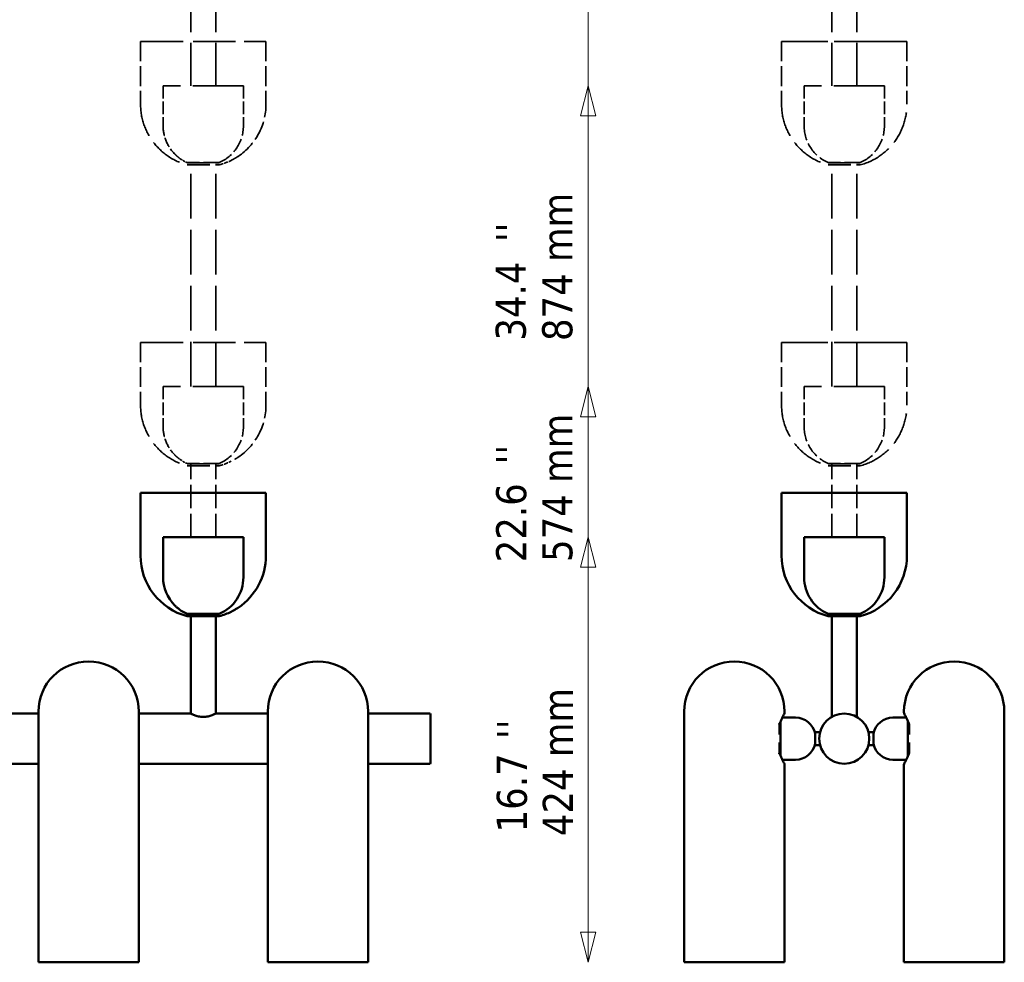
# Model space of a CAD drawing. Header units: millimetres. Extents: x 61 to 1929, y 482 to 2664.
# Tile 218 of 219: x 948 to 1929, y 968 to 1908. Entities that reach past the tile are written whole.
import ezdxf

# ---------------------------------------------------------------- set-up
doc = ezdxf.new("R2010")
doc.units = ezdxf.units.MM
doc.header["$LTSCALE"] = 10
doc.linetypes.add('DASHED', pattern=[0.2068, 0.1655, -0.0413])
for name, color, linetype, lineweight in [('Symbol (ISO)', 7, 'Continuous', 25), ('Widoczne (ISO)', 7, 'Continuous', 50), ('Wymiar (ISO)', 7, 'Continuous', 25)]:
    doc.layers.add(name, color=color, linetype=linetype, lineweight=lineweight)
doc.styles.add('Tekst notatki (ISO)', font='tahoma.ttf')

msp = doc.modelspace()

# ---------------------------------------------------------------- linework, layer by layer
at = {"layer": 'Widoczne (ISO)', "linetype": 'DASHED', "lineweight": 35, "ltscale": 25.790232}
for p, q in [((1118.37, 1842), (1118.37, 2215.34)), ((1143.37, 1842), (1143.37, 2215.34)), ((1757.32, 1842), (1757.32, 2215.34)), ((1782.32, 1842), (1782.32, 2215.34))]:
    msp.add_line(p, q, dxfattribs=at)
at = {"layer": 'Widoczne (ISO)', "linetype": 'DASHED', "lineweight": 35, "ltscale": 25.388874}
for p, q in [((1068.37, 1886), (1193.37, 1886)), ((1707.32, 1886), (1832.32, 1886)), ((1068.37, 1586), (1193.37, 1586)), ((1707.32, 1586), (1832.32, 1586))]:
    msp.add_line(p, q, dxfattribs=at)
at = {"layer": 'Widoczne (ISO)', "linetype": 'DASHED', "lineweight": 35, "ltscale": 11.898498}
for p, q in [((1068.37, 1886), (1068.37, 1823.5)), ((1193.37, 1886), (1193.37, 1823.5)), ((1707.32, 1886), (1707.32, 1823.5)), ((1707.32, 1886), (1707.32, 1823.5)), ((1832.32, 1886), (1832.32, 1823.5)), ((1832.32, 1886), (1832.32, 1823.5)), ((1068.37, 1586), (1068.37, 1523.5)), ((1193.37, 1586), (1193.37, 1523.5)), ((1707.32, 1586), (1707.32, 1523.5)), ((1707.32, 1586), (1707.32, 1523.5)), ((1832.32, 1586), (1832.32, 1523.5)), ((1832.32, 1586), (1832.32, 1523.5))]:
    msp.add_line(p, q, dxfattribs=at)
at = {"layer": 'Widoczne (ISO)', "linetype": 'DASHED', "lineweight": 35, "ltscale": 24.519987}
for p, q in [((1070.37, 1886), (1191.37, 1886)), ((1709.32, 1886), (1830.32, 1886)), ((1070.37, 1586), (1191.37, 1586)), ((1709.32, 1586), (1830.32, 1586))]:
    msp.add_line(p, q, dxfattribs=at)
at = {"layer": 'Widoczne (ISO)', "linetype": 'DASHED', "lineweight": 35, "ltscale": 27.591845}
for p, q in [((1707.32, 1886), (1757.32, 1886)), ((1782.32, 1886), (1832.32, 1886)), ((1707.32, 1586), (1757.32, 1586)), ((1782.32, 1586), (1832.32, 1586))]:
    msp.add_line(p, q, dxfattribs=at)
at = {"layer": 'Widoczne (ISO)', "linetype": 'DASHED', "lineweight": 35, "ltscale": 26.577206}
for p, q in [((1709.32, 1886), (1757.32, 1886)), ((1782.32, 1886), (1830.32, 1886)), ((1709.32, 1586), (1757.32, 1586)), ((1782.32, 1586), (1830.32, 1586))]:
    msp.add_line(p, q, dxfattribs=at)
at = {"layer": 'Widoczne (ISO)', "linetype": 'DASHED', "lineweight": 35, "ltscale": 30.382908}
for p, q in [((1170.87, 1842), (1090.87, 1842)), ((1809.82, 1842), (1729.82, 1842)), ((1170.87, 1542), (1090.87, 1542)), ((1809.82, 1542), (1729.82, 1542))]:
    msp.add_line(p, q, dxfattribs=at)
at = {"layer": 'Widoczne (ISO)', "linetype": 'DASHED', "lineweight": 35, "ltscale": 7.615002}
for p, q in [((1090.87, 1842), (1090.87, 1802)), ((1170.87, 1842), (1170.87, 1802)), ((1729.82, 1842), (1729.82, 1802)), ((1809.82, 1842), (1809.82, 1802)), ((1090.87, 1542), (1090.87, 1502)), ((1170.87, 1542), (1170.87, 1502)), ((1729.82, 1542), (1729.82, 1502)), ((1809.82, 1542), (1809.82, 1502))]:
    msp.add_line(p, q, dxfattribs=at)
at = {"layer": 'Widoczne (ISO)', "linetype": 'DASHED', "lineweight": 35, "ltscale": 9.56932}
for p, q in [((1146.87, 1765.34), (1114.87, 1765.34)), ((1785.82, 1765.34), (1753.82, 1765.34)), ((1146.87, 1465.34), (1114.87, 1465.34)), ((1785.82, 1465.34), (1753.82, 1465.34))]:
    msp.add_line(p, q, dxfattribs=at)
at = {"layer": 'Widoczne (ISO)', "linetype": 'DASHED', "lineweight": 35, "ltscale": 13.676178}
for p, q in [((1114.87, 1765.16), (1146.87, 1765.16)), ((1114.87, 1763.09), (1146.87, 1763.09)), ((1753.82, 1765.16), (1785.82, 1765.16)), ((1753.82, 1763.09), (1785.82, 1763.09)), ((1114.87, 1465.16), (1146.87, 1465.16)), ((1114.87, 1463.09), (1146.87, 1463.09)), ((1753.82, 1465.16), (1785.82, 1465.16)), ((1753.82, 1463.09), (1785.82, 1463.09))]:
    msp.add_line(p, q, dxfattribs=at)
at = {"layer": 'Widoczne (ISO)', "linetype": 'DASHED', "lineweight": 35, "ltscale": 26.999443}
for p, q in [((1118.37, 1542), (1118.37, 1765.34)), ((1143.37, 1542), (1143.37, 1765.34)), ((1757.32, 1542), (1757.32, 1765.34)), ((1782.32, 1542), (1782.32, 1765.34))]:
    msp.add_line(p, q, dxfattribs=at)
at = {"layer": 'Widoczne (ISO)', "linetype": 'DASHED', "lineweight": 35, "ltscale": 4.106758}
for p, q in [((1753.82, 1765.16), (1757.32, 1765.16)), ((1753.82, 1763.09), (1757.32, 1763.09)), ((1782.32, 1765.16), (1785.82, 1765.16)), ((1782.32, 1763.09), (1785.82, 1763.09)), ((1753.82, 1465.16), (1757.32, 1465.16)), ((1753.82, 1463.09), (1757.32, 1463.09)), ((1782.32, 1465.16), (1785.82, 1465.16)), ((1782.32, 1463.09), (1785.82, 1463.09))]:
    msp.add_line(p, q, dxfattribs=at)
at = {"layer": 'Widoczne (ISO)', "linetype": 'DASHED', "lineweight": 35, "ltscale": 13.962006}
for p, q in [((1118.37, 1392.01), (1118.37, 1465.34)), ((1143.37, 1392.01), (1143.37, 1465.34)), ((1757.32, 1392.01), (1757.32, 1465.34)), ((1782.32, 1392.01), (1782.32, 1465.34))]:
    msp.add_line(p, q, dxfattribs=at)
at = {"layer": 'Widoczne (ISO)'}
for p, q in [((1068.37, 1436.01), (1193.37, 1436.01)), ((1068.37, 1436.01), (1068.37, 1373.51)), ((1070.37, 1436.01), (1191.37, 1436.01)), ((1193.37, 1436.01), (1193.37, 1373.51)), ((1707.32, 1436.01), (1832.32, 1436.01)), ((1707.32, 1436.01), (1707.32, 1373.51)), ((1707.32, 1436.01), (1757.32, 1436.01)), ((1707.32, 1436.01), (1707.32, 1373.51)), ((1709.32, 1436.01), (1830.32, 1436.01)), ((1709.32, 1436.01), (1757.32, 1436.01)), ((1782.32, 1436.01), (1830.32, 1436.01)), ((1782.32, 1436.01), (1832.32, 1436.01)), ((1832.32, 1436.01), (1832.32, 1373.51)), ((1832.32, 1436.01), (1832.32, 1373.51)), ((1170.87, 1392.01), (1090.87, 1392.01)), ((1090.87, 1392.01), (1090.87, 1352.01)), ((1170.87, 1392.01), (1170.87, 1352.01)), ((1809.82, 1392.01), (1729.82, 1392.01)), ((1729.82, 1392.01), (1729.82, 1352.01)), ((1809.82, 1392.01), (1809.82, 1352.01)), ((1146.87, 1315.34), (1114.87, 1315.34)), ((1118.37, 1315.34), (1118.37, 1217.66)), ((1143.37, 1315.34), (1143.37, 1217.66)), ((1785.82, 1315.34), (1753.82, 1315.34)), ((1757.32, 1315.34), (1757.32, 1217.66)), ((1782.32, 1315.34), (1782.32, 1217.66)), ((1114.87, 1315.16), (1146.87, 1315.16)), ((1114.87, 1313.09), (1146.87, 1313.09)), ((1753.82, 1315.16), (1785.82, 1315.16)), ((1753.82, 1315.16), (1757.32, 1315.16)), ((1753.82, 1313.09), (1785.82, 1313.09)), ((1753.82, 1313.09), (1757.32, 1313.09)), ((1782.32, 1315.16), (1785.82, 1315.16)), ((1782.32, 1313.09), (1785.82, 1313.09)), ((966.57, 968.01), (966.57, 1218.01)), ((1066.57, 968.01), (1066.57, 1218.01)), ((1118.37, 1217.66), (1118.37, 1216.01)), ((1143.37, 1217.66), (1143.37, 1216.01)), ((1195.17, 968.01), (1195.17, 1218.01)), ((1295.17, 968.01), (1295.17, 1218.01)), ((1610.27, 968.01), (1610.27, 1218.01)), ((1710.27, 1217.01), (1710.27, 1218.01)), ((1757.32, 1217.66), (1757.32, 1212.66)), ((1782.32, 1217.66), (1782.32, 1212.66)), ((1829.37, 1217.01), (1829.37, 1218.01)), ((1929.37, 968.01), (1929.37, 1218.01)), ((966.57, 1216.01), (837.97, 1216.01)), ((1118.37, 1216.01), (1066.57, 1216.01)), ((1195.17, 1216.01), (1143.37, 1216.01)), ((1355.47, 1216.01), (1295.17, 1216.01)), ((1356.97, 1216.01), (1355.47, 1216.01)), ((1357.47, 1215.51), (1356.97, 1216.01)), ((1357.47, 1215.51), (1357.47, 1166.51)), ((1706.27, 1208.18), (1706.27, 1173.83)), ((1721.27, 1212.01), (1708.04, 1212.01)), ((1818.37, 1212.01), (1831.61, 1212.01)), ((1833.37, 1173.83), (1833.37, 1208.18)), ((1705.12, 1195), (1705.12, 1205.42)), ((1740.82, 1197.51), (1740.82, 1184.51)), ((1745.68, 1197.51), (1740.82, 1197.51)), ((1793.96, 1197.51), (1798.82, 1197.51)), ((1798.82, 1184.51), (1798.82, 1197.51)), ((1834.52, 1205.42), (1834.52, 1195)), ((1705.12, 1176.59), (1705.12, 1187.01)), ((1745.68, 1184.51), (1740.82, 1184.51)), ((1793.96, 1184.51), (1798.82, 1184.51)), ((1834.52, 1187.01), (1834.52, 1176.59)), ((1721.27, 1170.01), (1708.04, 1170.01)), ((1818.37, 1170.01), (1831.61, 1170.01)), ((966.57, 1166.01), (837.97, 1166.01)), ((1195.17, 1166.01), (1066.57, 1166.01)), ((1355.47, 1166.01), (1295.17, 1166.01)), ((1356.97, 1166.01), (1355.47, 1166.01)), ((1357.47, 1166.51), (1356.97, 1166.01)), ((1710.27, 968.01), (1710.27, 1165.01)), ((1829.37, 968.01), (1829.37, 1165.01)), ((966.57, 968.01), (1066.57, 968.01)), ((1195.17, 968.01), (1295.17, 968.01)), ((1610.27, 968.01), (1710.27, 968.01)), ((1829.37, 968.01), (1929.37, 968.01))]:
    msp.add_line(p, q, dxfattribs=at)
msp.add_circle((1769.82, 1191.01), 25, dxfattribs=at)
at = {"layer": 'Widoczne (ISO)', "linetype": 'DASHED', "lineweight": 35, "ltscale": 19.824623}
for centre, start, end in [((1130.87, 1823.5), 180, 255.16715), ((1769.82, 1823.5), 180, 255.16715), ((1769.82, 1823.5), 180, 255.16715), ((1769.82, 1823.5), 284.83285, 0), ((1769.82, 1823.5), 284.83285, 0), ((1130.87, 1523.5), 180, 255.16715), ((1769.82, 1523.5), 180, 255.16715), ((1769.82, 1523.5), 180, 255.16715), ((1769.82, 1523.5), 284.83285, 0), ((1769.82, 1523.5), 284.83285, 0)]:
    msp.add_arc(centre, 62.5, start, end, dxfattribs=at)
at = {"layer": 'Widoczne (ISO)', "linetype": 'DASHED', "lineweight": 35, "ltscale": 11.664359}
for centre in [(1130.87, 1823.5), (1130.87, 1523.5)]:
    msp.add_arc(centre, 62.5, 303.83168, 0, dxfattribs=at)
at = {"layer": 'Widoczne (ISO)', "linetype": 'DASHED', "lineweight": 35, "ltscale": 5.947565}
for centre in [(1130.87, 1802), (1130.87, 1502)]:
    msp.add_arc(centre, 40, 180, 224.75003, dxfattribs=at)
at = {"layer": 'Widoczne (ISO)', "linetype": 'DASHED', "lineweight": 35, "ltscale": 8.827931}
for centre, start, end in [((1130.87, 1802), 293.57818, 0), ((1769.82, 1802), 180, 246.42182), ((1769.82, 1802), 293.57818, 0), ((1130.87, 1502), 293.57818, 0), ((1769.82, 1502), 180, 246.42182), ((1769.82, 1502), 293.57818, 0)]:
    msp.add_arc(centre, 40, start, end, dxfattribs=at)
at = {"layer": 'Widoczne (ISO)', "linetype": 'DASHED', "lineweight": 35, "ltscale": 1.715295}
for centre in [(1130.87, 1802), (1130.87, 1502)]:
    msp.add_arc(centre, 40, 233.51525, 246.42182, dxfattribs=at)
at = {"layer": 'Widoczne (ISO)', "linetype": 'DASHED', "lineweight": 35, "ltscale": 2.429679}
for centre in [(1130.87, 1823.5), (1130.87, 1523.5)]:
    msp.add_arc(centre, 62.5, 284.83285, 296.53306, dxfattribs=at)
at = {"layer": 'Widoczne (ISO)'}
for centre, radius, start, end in [((1130.87, 1373.51), 62.5, 180, 255.16715), ((1130.87, 1373.51), 62.5, 303.83168, 0), ((1769.82, 1373.51), 62.5, 180, 255.16715), ((1769.82, 1373.51), 62.5, 180, 255.16715), ((1769.82, 1373.51), 62.5, 284.83285, 0), ((1769.82, 1373.51), 62.5, 284.83285, 0), ((1130.87, 1352.01), 40, 180, 224.75003), ((1130.87, 1352.01), 40, 293.57818, 0), ((1769.82, 1352.01), 40, 180, 246.42182), ((1769.82, 1352.01), 40, 293.57818, 0), ((1130.87, 1352.01), 40, 233.51525, 246.42182), ((1130.87, 1373.51), 62.5, 284.83285, 296.53306), ((1016.57, 1218.01), 50, 0, 180), ((1245.17, 1218.01), 50, 0, 180), ((1660.27, 1218.01), 50, 0, 180), ((1879.37, 1218.01), 50, 0, 180), ((1707.27, 1217.01), 3, 331.049, 0), ((1721.27, 1192.01), 20, 12.17718, 90), ((1818.37, 1192.01), 20, 90, 167.82282), ((1832.37, 1217.01), 3, 180, 208.951), ((1721.27, 1190.01), 20, 270, 347.82282), ((1818.37, 1190.01), 20, 192.17718, 270), ((1707.27, 1165.01), 3, 0, 28.951), ((1832.37, 1165.01), 3, 151.049, 180)]:
    msp.add_arc(centre, radius, start, end, dxfattribs=at)
at = {"layer": 'Widoczne (ISO)', "linetype": 'DASHED', "lineweight": 35, "ltscale": 0.752842}
for points in [[(1102.47, 1773.84), (1102.47, 1773.84), (1102.52, 1773.8), (1102.71, 1773.62), (1102.84, 1773.49), (1103.2, 1773.16), (1103.48, 1772.91), (1104.07, 1772.37), (1104.38, 1772.1), (1104.68, 1771.84)], [(1102.47, 1473.84), (1102.47, 1473.84), (1102.52, 1473.8), (1102.71, 1473.62), (1102.84, 1473.49), (1103.2, 1473.16), (1103.48, 1472.91), (1104.07, 1472.37), (1104.38, 1472.1), (1104.68, 1471.84)]]:
    msp.add_open_spline(points, degree=3, knots=[1.1619826, 1.1619826, 1.1619826, 1.1619826, 1.2360609, 1.2360609, 1.3101392, 1.3101392, 1.4258768, 1.4258768, 1.5416144, 1.5416144, 1.5416144, 1.5416144], dxfattribs=at)
at = {"layer": 'Widoczne (ISO)', "linetype": 'DASHED', "lineweight": 35, "ltscale": 0.775564}
for points in [[(1104.68, 1771.84), (1104.98, 1771.58), (1105.31, 1771.3), (1105.95, 1770.76), (1106.25, 1770.52), (1106.66, 1770.19), (1106.81, 1770.07), (1106.97, 1769.94), (1107.02, 1769.9), (1107.07, 1769.86), (1107.09, 1769.84), (1107.09, 1769.84)], [(1104.68, 1471.84), (1104.98, 1471.58), (1105.31, 1471.3), (1105.95, 1470.76), (1106.25, 1470.52), (1106.66, 1470.19), (1106.81, 1470.07), (1106.97, 1469.94), (1107.02, 1469.9), (1107.07, 1469.86), (1107.09, 1469.84), (1107.09, 1469.84)]]:
    msp.add_open_spline(points, degree=3, knots=[0, 0, 0, 0, 0.1205823, 0.1205823, 0.2411645, 0.2411645, 0.31617, 0.31617, 0.3536727, 0.3536727, 0.3911754, 0.3911754, 0.3911754, 0.3911754], dxfattribs=at)
at = {"layer": 'Widoczne (ISO)', "linetype": 'DASHED', "lineweight": 35, "ltscale": 3.673922}
for points, knots in [([(1162.42, 1769.59), (1162.86, 1769.84), (1163.33, 1770.12), (1164.23, 1770.67), (1164.66, 1770.94), (1165.18, 1771.27), (1165.35, 1771.38), (1165.54, 1771.5), (1165.59, 1771.53), (1165.65, 1771.58), (1165.67, 1771.59), (1165.67, 1771.59), (1165.65, 1771.58), (1165.59, 1771.53), (1165.54, 1771.5), (1165.35, 1771.38), (1165.18, 1771.27), (1164.66, 1770.94), (1164.23, 1770.67), (1163.33, 1770.12), (1162.86, 1769.84), (1161.96, 1769.32), (1161.45, 1769.02), (1160.45, 1768.47), (1159.97, 1768.21), (1159.38, 1767.89), (1159.18, 1767.79), (1158.96, 1767.67), (1158.9, 1767.64), (1158.82, 1767.6), (1158.79, 1767.59), (1158.79, 1767.59), (1158.82, 1767.6), (1158.9, 1767.64), (1158.96, 1767.67), (1159.18, 1767.79), (1159.38, 1767.89), (1159.97, 1768.21), (1160.45, 1768.47), (1161.45, 1769.02), (1161.96, 1769.32), (1162.42, 1769.59)], [0, 0, 0, 0, 0.151123, 0.151123, 0.302246, 0.302246, 0.376402, 0.376402, 0.41348, 0.41348, 0.450558, 0.450558, 0.487636, 0.487636, 0.524715, 0.524715, 0.598871, 0.598871, 0.749994, 0.749994, 0.901117, 0.901117, 1.062833, 1.062833, 1.22455, 1.22455, 1.301202, 1.301202, 1.339528, 1.339528, 1.377854, 1.377854, 1.416181, 1.416181, 1.454507, 1.454507, 1.531159, 1.531159, 1.692876, 1.692876, 1.854592, 1.854592, 1.854592, 1.854592]), ([(1162.42, 1469.59), (1162.86, 1469.84), (1163.33, 1470.12), (1164.23, 1470.67), (1164.66, 1470.94), (1165.18, 1471.27), (1165.35, 1471.38), (1165.54, 1471.5), (1165.59, 1471.53), (1165.65, 1471.58), (1165.67, 1471.59), (1165.67, 1471.59), (1165.65, 1471.58), (1165.59, 1471.53), (1165.54, 1471.5), (1165.35, 1471.38), (1165.18, 1471.27), (1164.66, 1470.94), (1164.23, 1470.67), (1163.33, 1470.12), (1162.86, 1469.84), (1162.42, 1469.59)], [0, 0, 0, 0, 0.151123, 0.151123, 0.3022461, 0.3022461, 0.3764022, 0.3764022, 0.4134803, 0.4134803, 0.4505584, 0.4505584, 0.4876364, 0.4876364, 0.5247145, 0.5247145, 0.5988707, 0.5988707, 0.7499937, 0.7499937, 0.9011167, 0.9011167, 0.9011167, 0.9011167])]:
    msp.add_open_spline(points, degree=3, knots=knots, dxfattribs=at)
at = {"layer": 'Widoczne (ISO)'}
for points, knots in [([(1102.47, 1323.84), (1102.47, 1323.84), (1102.52, 1323.8), (1102.71, 1323.62), (1102.84, 1323.5), (1103.2, 1323.16), (1103.48, 1322.91), (1104.07, 1322.38), (1104.38, 1322.1), (1104.68, 1321.84)], [1.1619826, 1.1619826, 1.1619826, 1.1619826, 1.2360609, 1.2360609, 1.3101392, 1.3101392, 1.4258768, 1.4258768, 1.5416144, 1.5416144, 1.5416144, 1.5416144]), ([(1104.68, 1321.84), (1104.98, 1321.58), (1105.31, 1321.3), (1105.95, 1320.77), (1106.25, 1320.52), (1106.66, 1320.19), (1106.81, 1320.07), (1106.97, 1319.94), (1107.02, 1319.9), (1107.07, 1319.86), (1107.09, 1319.84), (1107.09, 1319.84)], [0, 0, 0, 0, 0.1205823, 0.1205823, 0.2411645, 0.2411645, 0.31617, 0.31617, 0.3536727, 0.3536727, 0.3911754, 0.3911754, 0.3911754, 0.3911754]), ([(1162.42, 1319.59), (1162.86, 1319.84), (1163.33, 1320.12), (1164.23, 1320.67), (1164.66, 1320.94), (1165.18, 1321.27), (1165.35, 1321.38), (1165.54, 1321.5), (1165.59, 1321.53), (1165.65, 1321.58), (1165.67, 1321.59), (1165.67, 1321.59), (1165.65, 1321.58), (1165.59, 1321.53), (1165.54, 1321.5), (1165.35, 1321.38), (1165.18, 1321.27), (1164.66, 1320.94), (1164.23, 1320.67), (1163.33, 1320.12), (1162.86, 1319.84), (1161.96, 1319.32), (1161.45, 1319.02), (1160.45, 1318.47), (1159.97, 1318.21), (1159.38, 1317.89), (1159.18, 1317.79), (1158.96, 1317.68), (1158.9, 1317.64), (1158.82, 1317.6), (1158.79, 1317.59), (1158.79, 1317.59), (1158.82, 1317.6), (1158.9, 1317.64), (1158.96, 1317.68), (1159.18, 1317.79), (1159.38, 1317.89), (1159.97, 1318.21), (1160.45, 1318.47), (1161.45, 1319.02), (1161.96, 1319.32), (1162.42, 1319.59)], [0, 0, 0, 0, 0.151123, 0.151123, 0.302246, 0.302246, 0.376402, 0.376402, 0.41348, 0.41348, 0.450558, 0.450558, 0.487636, 0.487636, 0.524715, 0.524715, 0.598871, 0.598871, 0.749994, 0.749994, 0.901117, 0.901117, 1.062833, 1.062833, 1.22455, 1.22455, 1.301202, 1.301202, 1.339528, 1.339528, 1.377854, 1.377854, 1.416181, 1.416181, 1.454507, 1.454507, 1.531159, 1.531159, 1.692876, 1.692876, 1.854592, 1.854592, 1.854592, 1.854592]), ([(1118.37, 1216.01), (1118.37, 1216.01), (1118.45, 1215.97), (1118.78, 1215.81), (1119.02, 1215.69), (1119.98, 1215.23), (1120.94, 1214.8), (1123.13, 1213.98), (1124.52, 1213.52), (1126.82, 1213.02), (1127.62, 1212.88), (1129.25, 1212.7), (1130.07, 1212.66), (1130.87, 1212.66)], [5.765858, 5.765858, 5.765858, 5.765858, 6.005774, 6.005774, 6.245691, 6.245691, 6.725523, 6.725523, 7.206667, 7.206667, 7.447239, 7.447239, 7.687811, 7.687811, 7.687811, 7.687811]), ([(1130.87, 1212.66), (1131.68, 1212.66), (1132.5, 1212.7), (1134.13, 1212.88), (1134.93, 1213.02), (1137.23, 1213.52), (1138.62, 1213.98), (1140.81, 1214.8), (1141.76, 1215.23), (1142.73, 1215.69), (1142.97, 1215.81), (1143.3, 1215.97), (1143.37, 1216.01), (1143.37, 1216.01)], [0, 0, 0, 0, 0.240572, 0.240572, 0.481144, 0.481144, 0.962288, 0.962288, 1.44212, 1.44212, 1.682037, 1.682037, 1.921953, 1.921953, 1.921953, 1.921953]), ([(1705.12, 1205.26), (1705.56, 1206.45), (1706.01, 1207.56), (1706.91, 1209.66), (1707.37, 1210.63), (1708.2, 1212.35), (1708.58, 1213.09), (1709.21, 1214.3), (1709.47, 1214.76), (1709.81, 1215.39), (1709.9, 1215.55), (1709.9, 1215.55)], [14.190376, 14.190376, 14.190376, 14.190376, 14.675458, 14.675458, 15.18203, 15.18203, 15.688602, 15.688602, 16.195173, 16.195173, 16.701745, 16.701745, 16.701745, 16.701745]), ([(1829.75, 1215.55), (1829.75, 1215.55), (1829.84, 1215.39), (1830.18, 1214.76), (1830.43, 1214.3), (1831.07, 1213.09), (1831.45, 1212.35), (1832.28, 1210.63), (1832.73, 1209.66), (1833.64, 1207.56), (1834.09, 1206.45), (1834.52, 1205.26)], [16.701745, 16.701745, 16.701745, 16.701745, 17.208312, 17.208312, 17.71488, 17.71488, 18.221447, 18.221447, 18.728015, 18.728015, 19.213093, 19.213093, 19.213093, 19.213093]), ([(1704.91, 1206.08), (1704.91, 1206.08), (1704.91, 1206.08), (1704.99, 1205.95), (1705.05, 1205.82), (1705.11, 1205.6), (1705.12, 1205.51), (1705.12, 1205.42)], [-0.3410419, -0.3410419, -0.3410419, -0.3410419, -0.3402517, -0.3402517, -0.2741746, -0.2741746, -0.2269455, -0.2269455, -0.2269455, -0.2269455]), ([(1834.52, 1205.42), (1834.52, 1205.48), (1834.53, 1205.54), (1834.57, 1205.75), (1834.63, 1205.91), (1834.74, 1206.08), (1834.74, 1206.08), (1834.74, 1206.08)], [-0.1136777, -0.1136777, -0.1136777, -0.1136777, -0.0833873, -0.0833873, 0, 0, 0.0007924, 0.0007924, 0.0007924, 0.0007924]), ([(1705.12, 1176.59), (1705.12, 1176.53), (1705.12, 1176.47), (1705.08, 1176.26), (1705.01, 1176.1), (1704.91, 1175.93), (1704.91, 1175.93), (1704.91, 1175.93)], [-0.1136777, -0.1136777, -0.1136777, -0.1136777, -0.0833873, -0.0833873, 0, 0, 0.0007924, 0.0007924, 0.0007924, 0.0007924]), ([(1709.9, 1166.46), (1709.9, 1166.46), (1709.81, 1166.62), (1709.47, 1167.25), (1709.21, 1167.72), (1708.58, 1168.92), (1708.2, 1169.67), (1707.37, 1171.38), (1706.91, 1172.35), (1706.01, 1174.45), (1705.56, 1175.56), (1705.12, 1176.75)], [16.701745, 16.701745, 16.701745, 16.701745, 17.208312, 17.208312, 17.71488, 17.71488, 18.221447, 18.221447, 18.728015, 18.728015, 19.213093, 19.213093, 19.213093, 19.213093]), ([(1834.52, 1176.75), (1834.09, 1175.56), (1833.64, 1174.45), (1832.73, 1172.35), (1832.28, 1171.38), (1831.45, 1169.67), (1831.07, 1168.92), (1830.43, 1167.72), (1830.18, 1167.25), (1829.84, 1166.62), (1829.75, 1166.46), (1829.75, 1166.46)], [14.190376, 14.190376, 14.190376, 14.190376, 14.675458, 14.675458, 15.18203, 15.18203, 15.688602, 15.688602, 16.195173, 16.195173, 16.701745, 16.701745, 16.701745, 16.701745]), ([(1834.74, 1175.93), (1834.74, 1175.93), (1834.74, 1175.93), (1834.65, 1176.06), (1834.6, 1176.19), (1834.54, 1176.41), (1834.52, 1176.5), (1834.52, 1176.59)], [-0.3410419, -0.3410419, -0.3410419, -0.3410419, -0.3402517, -0.3402517, -0.2741746, -0.2741746, -0.2269455, -0.2269455, -0.2269455, -0.2269455])]:
    msp.add_open_spline(points, degree=3, knots=knots, dxfattribs=at)
at = {"layer": 'Wymiar (ISO)', "lineweight": 18}
for p, q in [((1514.57, 998.01), (1514.57, 2262)), ((1514.57, 1842), (1507.07, 1812)), ((1514.57, 1812), (1514.57, 1842)), ((1522.07, 1812), (1514.57, 1842)), ((1507.07, 1812), (1522.07, 1812)), ((1514.57, 998.01), (1514.57, 1812)), ((1514.57, 1542), (1507.07, 1512)), ((1514.57, 1512), (1514.57, 1542)), ((1522.07, 1512), (1514.57, 1542)), ((1507.07, 1512), (1522.07, 1512)), ((1514.57, 998.01), (1514.57, 1512)), ((1514.57, 1392.01), (1507.07, 1362.01)), ((1514.57, 1362.01), (1514.57, 1392.01)), ((1522.07, 1362.01), (1514.57, 1392.01)), ((1507.07, 1362.01), (1522.07, 1362.01)), ((1514.57, 998.01), (1514.57, 1362.01)), ((1507.07, 998.01), (1514.57, 968.01)), ((1522.07, 998.01), (1507.07, 998.01)), ((1507.07, 998.01), (1514.57, 968.01)), ((1522.07, 998.01), (1507.07, 998.01)), ((1507.07, 998.01), (1514.57, 968.01)), ((1522.07, 998.01), (1507.07, 998.01)), ((1507.07, 998.01), (1514.57, 968.01)), ((1522.07, 998.01), (1507.07, 998.01)), ((1514.57, 998.01), (1514.57, 968.01)), ((1514.57, 968.01), (1522.07, 998.01)), ((1514.57, 998.01), (1514.57, 968.01)), ((1514.57, 968.01), (1522.07, 998.01)), ((1514.57, 998.01), (1514.57, 968.01)), ((1514.57, 968.01), (1522.07, 998.01)), ((1514.57, 998.01), (1514.57, 968.01)), ((1514.57, 968.01), (1522.07, 998.01))]:
    msp.add_line(p, q, dxfattribs=at)
at = {"layer": 'Wymiar (ISO)', "lineweight": 18, "flags": 128}
for points in [[(1522.07, 1812), (1514.57, 1842), (1507.07, 1812), (1522.07, 1812)], [(1522.07, 1512), (1514.57, 1542), (1507.07, 1512), (1522.07, 1512)], [(1522.07, 1362.01), (1514.57, 1392.01), (1507.07, 1362.01), (1522.07, 1362.01)], [(1507.07, 998.01), (1514.57, 968.01), (1522.07, 998.01), (1507.07, 998.01)], [(1507.07, 998.01), (1514.57, 968.01), (1522.07, 998.01), (1507.07, 998.01)], [(1507.07, 998.01), (1514.57, 968.01), (1522.07, 998.01), (1507.07, 998.01)], [(1507.07, 998.01), (1514.57, 968.01), (1522.07, 998.01), (1507.07, 998.01)]]:
    msp.add_lwpolyline(points, dxfattribs=at)
at = {"layer": 'Wymiar (ISO)'}
for points in [[(1522.07, 1812), (1514.57, 1842), (1507.07, 1812), (1522.07, 1812)], [(1522.07, 1512), (1514.57, 1542), (1507.07, 1512), (1522.07, 1512)], [(1522.07, 1362.01), (1514.57, 1392.01), (1507.07, 1362.01), (1522.07, 1362.01)], [(1507.07, 998.01), (1514.57, 968.01), (1522.07, 998.01), (1507.07, 998.01)], [(1507.07, 998.01), (1514.57, 968.01), (1522.07, 998.01), (1507.07, 998.01)], [(1507.07, 998.01), (1514.57, 968.01), (1522.07, 998.01), (1507.07, 998.01)], [(1507.07, 998.01), (1514.57, 968.01), (1522.07, 998.01), (1507.07, 998.01)]]:
    msp.add_solid(points, dxfattribs=at)

# ---------------------------------------------------------------- texts
at = {"layer": 'Symbol (ISO)', "char_height": 30, "attachment_point": 1, "rotation": 90, "style": 'Tekst notatki (ISO)'}
for insert in [(1422.64, 1686.01), (1422.65, 1464.5), (1423.66, 1190.7)]:
    msp.add_mtext("\\fTahoma|b0|i0;''", dxfattribs=dict(at, insert=insert))
at = {"layer": 'Wymiar (ISO)', "char_height": 30, "attachment_point": 7, "rotation": 90, "style": 'Tekst notatki (ISO)'}
for s, insert in [('874 mm', (1499.33, 1587.45)), ('34.4', (1452.96, 1587.91)), ('574 mm', (1499.33, 1367.16)), ('22.6', (1453.38, 1366.85)), ('424 mm', (1499.33, 1093.78)), ('16.7', (1454.05, 1097.48))]:
    msp.add_mtext(s, dxfattribs=dict(at, insert=insert))

doc.saveas('drawing.dxf')
